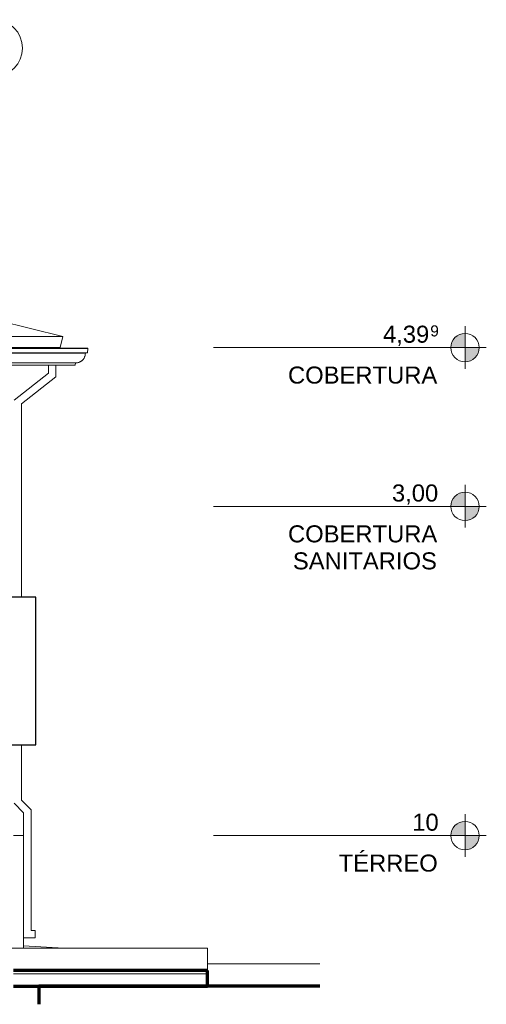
# Model space of a CAD drawing. Header units: millimetres. Extents: x -5363 to 61877, y -2112 to 8822.
# Tile 11 of 17: x 30121 to 34233, y -456 to 8217. Entities that reach past the tile are written whole.
import ezdxf

# ---------------------------------------------------------------- set-up
doc = ezdxf.new("R2010")
doc.units = ezdxf.units.MM
for name, color, linetype, lineweight in [('A-FLOR', 192, 'Continuous', 18), ('A-FLOR-LEVL', 51, 'Continuous', 9), ('A-FLOR-MCUT', 51, 'Continuous', 18), ('A-GENM', 13, 'Continuous', 18), ('A-GLAZ', 151, 'Continuous', 18), ('A-ROOF', 132, 'Continuous', 18), ('A-ROOF-OTLN', 132, 'Continuous', 18), ('S-GRID-IDEN', 1, 'Continuous', 9)]:
    doc.layers.add(name, color=color, linetype=linetype, lineweight=lineweight)
doc.styles.add('Arial', font='arial.ttf', dxfattribs={"height": 150})
doc.styles.add('Arial_1', font='arial.ttf', dxfattribs={"height": 97.483633})

# ---------------------------------------------------------------- blocks, each defined once
blk = doc.blocks.new('Janela branca translucida - JN2 - Janela branca translucida-4332272-CORTE C - CORTE DE IMPLANTAÇÃO')
at = {"layer": 'A-GLAZ', "lineweight": 25}
for p, q in [((30263.4, 3130), (29878.3, 3130)), ((29878.3, 3130), (29878.3, 1830)), ((30263.4, 1830), (30263.4, 3130)), ((29878.3, 1830), (30263.4, 1830))]:
    blk.add_line(p, q, dxfattribs=at)
blk = doc.blocks.new('Generic Models 1 - Generic Models 24-4258923-CORTE C - CORTE DE IMPLANTAÇÃO')
at = {"layer": 'A-GENM'}
for p, q in [((30374.5, 5173.8), (30374.5, 5103.8)), ((30439.5, 5072.3), (30439.5, 5173.8)), ((30374.5, 5103.8), (30071.1, 4864.4)), ((30136.1, 4832.9), (30439.5, 5072.3)), ((30136.1, 3130), (30136.1, 4832.9)), ((30136.1, 1341.9), (30136.1, 1830)), ((30071.1, 1315), (30156.1, 1230)), ((30221.1, 1256.9), (30136.1, 1341.9)), ((30156.1, 1230), (30156.1, 1030)), ((30221.1, 195.2), (30221.1, 1256.9)), ((30256.1, 195.2), (30221.1, 195.2)), ((30256.1, 195.2), (30256.1, 130.2)), ((30156.1, 130.2), (30256.1, 130.2))]:
    blk.add_line(p, q, dxfattribs=at)
blk = doc.blocks.new('Embasamento - Embasamento-4325691-CORTE C - CORTE DE IMPLANTAÇÃO')
at = {"layer": 'A-GENM'}
for p, q in [((30156.1, 1030), (30065.8, 1030)), ((30156.1, 40), (30156.1, 1030))]:
    blk.add_line(p, q, dxfattribs=at)
blk = doc.blocks.new('Level - M_Level Head ABNT-2835562-CORTE C - CORTE DE IMPLANTAÇÃO')
at = {"layer": 'A-FLOR-LEVL'}
h = blk.add_hatch(color=256, dxfattribs=at)
edge = h.paths.add_edge_path(flags=0)
edge.add_line((34045.7, 1030), (33920.7, 1030))
edge.add_arc((34045.7, 1030), 125, 90, 180, ccw=False)
edge.add_line((34045.7, 1155), (34045.7, 1030))
h = blk.add_hatch(color=256, dxfattribs=at)
edge = h.paths.add_edge_path(flags=0)
edge.add_arc((34045.7, 1030), 125, -90, 0, ccw=False)
edge.add_line((34045.7, 905), (34045.7, 1030))
edge.add_line((34045.7, 1030), (34170.7, 1030))
for p, q in [((34045.7, 1219.5), (34045.7, 844)), ((34045.7, 1030), (34045.7, 1155)), ((33852.6, 1030), (34233.4, 1030)), ((33920.7, 1030), (34045.7, 1030)), ((34170.7, 1030), (34045.7, 1030)), ((34045.7, 1030), (34045.7, 905))]:
    blk.add_line(p, q, dxfattribs=at)
blk.add_circle((34045.7, 1030), 125, dxfattribs=at)
for start, end in [(90, 180), (270, 0)]:
    blk.add_arc((34045.7, 1030), 125, start, end, dxfattribs=at)
blk = doc.blocks.new('Grid - Head Grid-11506-CORTE C - CORTE DE IMPLANTAÇÃO')
at = {"layer": 'S-GRID-IDEN'}
blk.add_circle((29896.1, 7967.2), 250, dxfattribs=at)

msp = doc.modelspace()

# ---------------------------------------------------------------- linework, layer by layer
at = {"layer": 'A-FLOR'}
for p, q in [((31775.8, 40), (30055.8, 40)), ((30156.1, 58.4), (30510.8, 40)), ((31775.8, -156.8), (31775.8, 40)), ((31775.8, -100), (32766.1, -100))]:
    msp.add_line(p, q, dxfattribs=at)
at = {"layer": 'A-FLOR', "lineweight": 70}
for p, q in [((31775.8, -156.8), (30065.8, -156.8)), ((31775.8, -296.9), (31775.8, -156.8)), ((30065.8, -296.9), (31775.8, -296.9)), ((32766.1, -296.8), (30291.1, -296.8)), ((30291.1, -296.8), (30291.1, -455.9))]:
    msp.add_line(p, q, dxfattribs=at)
at = {"layer": 'A-FLOR-LEVL'}
for p, q in [((34045.7, 5328.7), (31830.4, 5328.7)), ((31830.4, 3930), (34045.7, 3930)), ((34045.7, 1030), (31830.4, 1030))]:
    msp.add_line(p, q, dxfattribs=at)
at = {"layer": 'A-FLOR-MCUT'}
for p, q in [((31775.8, -166.8), (30065.8, -166.8)), ((31775.8, -186.8), (30065.8, -186.8))]:
    msp.add_line(p, q, dxfattribs=at)
at = {"layer": 'A-ROOF'}
for p, q in [((27444.8, 6189.2), (30500.8, 5425.2)), ((21981.1, 5425.2), (30500.8, 5425.2)), ((30476.7, 5328.7), (30500.8, 5425.2)), ((30476.7, 5328.7), (21981.1, 5328.7))]:
    msp.add_line(p, q, dxfattribs=at)
at = {"layer": 'A-ROOF-OTLN'}
for p, q in [((30507.2, 5322.7), (21981.1, 5322.7)), ((30717.8, 5322.6), (21981.1, 5322.6)), ((30722.8, 5322.2), (21981.1, 5322.2)), ((30722.8, 5322.2), (30717.8, 5322.6)), ((30719.3, 5282.5), (30722.8, 5322.2)), ((30719.3, 5282.5), (21981.1, 5282.5)), ((30699.8, 5279), (21981.1, 5279)), ((30699.8, 5279), (30719.3, 5282.5)), ((21981.1, 5193.5), (30614.2, 5193.5)), ((30610.7, 5173.8), (21981.1, 5173.8)), ((30610.7, 5173.8), (30614.2, 5193.5))]:
    msp.add_line(p, q, dxfattribs=at)
msp.add_open_spline([(30614.2, 5193.5), (30618, 5193.5), (30625.5, 5194), (30636.4, 5196.2), (30645.2, 5199.2), (30652.1, 5202.3), (30657, 5204.9), (30661.7, 5207.9), (30666.3, 5211.1), (30670.7, 5214.7), (30674.7, 5218.5), (30678.5, 5222.6), (30683.3, 5228.4), (30688.5, 5236.1), (30693.4, 5246.2), (30698.3, 5260.4), (30699.7, 5271.6), (30699.8, 5279)], degree=3, knots=[0, 0, 0, 0, 0.083333, 0.166667, 0.25, 0.291667, 0.333333, 0.375, 0.416667, 0.458333, 0.5, 0.541667, 0.583333, 0.666667, 0.75, 0.833333, 1, 1, 1, 1], dxfattribs=at)

# ---------------------------------------------------------------- block references
at = {"layer": 'A-FLOR-LEVL'}
for p in [(0, 4298.7), (0, 2900), (0, 0)]:
    msp.add_blockref('Level - M_Level Head ABNT-2835562-CORTE C - CORTE DE IMPLANTAÇÃO', p, dxfattribs=at)
at = {"layer": 'A-GENM'}
for name in ['Generic Models 1 - Generic Models 24-4258923-CORTE C - CORTE DE IMPLANTAÇÃO', 'Embasamento - Embasamento-4325691-CORTE C - CORTE DE IMPLANTAÇÃO']:
    msp.add_blockref(name, (0, 0), dxfattribs=at)
at = {"layer": 'A-GLAZ'}
msp.add_blockref('Janela branca translucida - JN2 - Janela branca translucida-4332272-CORTE C - CORTE DE IMPLANTAÇÃO', (0, 0), dxfattribs=at)
at = {"layer": 'S-GRID-IDEN'}
msp.add_blockref('Grid - Head Grid-11506-CORTE C - CORTE DE IMPLANTAÇÃO', (0, 0), dxfattribs=at)

# ---------------------------------------------------------------- texts
at = {"layer": 'A-FLOR-LEVL', "attachment_point": 1}
for s, insert, char_height, width, style in [('4,39', (33322.7, 5521.9), 150, 505.063, 'Arial'), ('9', (33739.5, 5524.9), 97.5, 96.202, 'Arial_1'), ('COBERTURA', (32485.7, 5161.9), 150, 1615.4, 'Arial'), ('3,00', (33401.7, 4123.2), 150, 505.063, 'Arial'), ('COBERTURA', (32485.7, 3763.2), 150, 1615.4, 'Arial'), ('SANITARIOS', (32528.7, 3525.1), 150, 1563.291, 'Arial'), ('10', (33580.7, 1223.2), 150, 288.607, 'Arial'), ('TÉRREO', (32932.2, 863.2), 150, 1074.261, 'Arial')]:
    msp.add_mtext(s, dxfattribs=dict(at, insert=insert, char_height=char_height, width=width, style=style))

doc.saveas('drawing.dxf')
